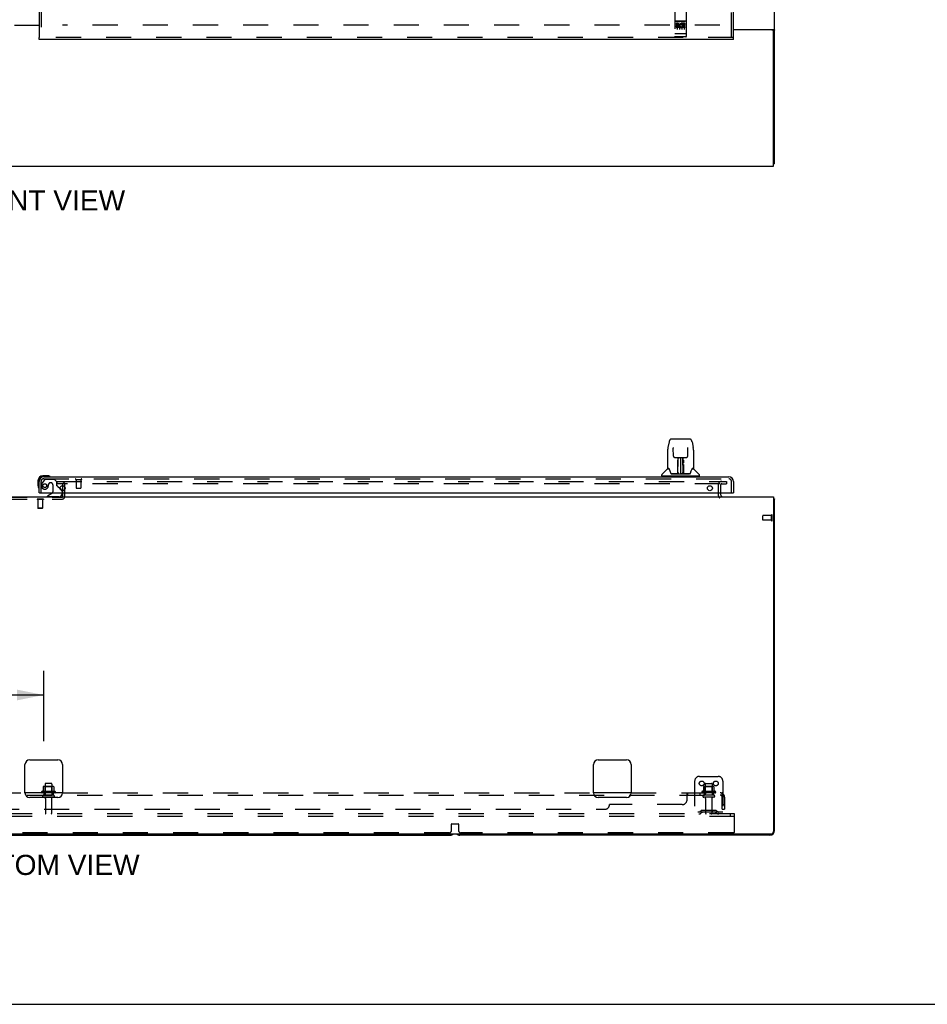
# Model space of a CAD drawing. Header units: inches. Extents: x 0 to 243, y 0 to 157.
# Tile 2 of 84: x 74 to 122, y 0 to 52. Entities that reach past the tile are written whole.
import ezdxf

# ---------------------------------------------------------------- set-up
doc = ezdxf.new("R2010")
doc.units = ezdxf.units.IN
doc.header["$LTSCALE"] = 13.348617
doc.header["$MEASUREMENT"] = 0
doc.linetypes.add('HIDDEN', pattern=[0.2, 0.1, -0.1])
doc.layers.get('0').update_dxf_attribs({"linetype": 'CONTINUOUS'})
for name, color, linetype in [('DEFAULT_2', 8, 'HIDDEN'), ('DIMENSIONS', 7, 'CONTINUOUS'), ('MAIN_OR_RIGHT_DOOR_ASSEMBLY', 7, 'CONTINUOUS'), ('SUBPANEL', 7, 'CONTINUOUS')]:
    doc.layers.add(name, color=color, linetype=linetype)
doc.styles.get("Standard").update_dxf_attribs({"font": 'arial.ttf'})
doc.dimstyles.new('DIMSTYLE_1', dxfattribs={"dimtxt": 1.070745, "dimasz": 1.42766, "dimexe": 0.09, "dimexo": 0.07, "dimgap": 0.0375, "dimtad": 0, "dimtih": 1, "dimtoh": 1, "dimzin": 4, "dimdsep": 46, "dimtxsty": 'Standard', "dimblk": '_FILLED', "dimblk1": '_FILLED', "dimblk2": '_FILLED', "dimcen": 0.09, "dimadec": 3, "dimazin": 1, "dimtfac": 1, "dimtdec": 3, "dimtofl": 0, "dimtmove": 0, "dimatfit": 3, "dimldrblk": '_FILLED', "dimfxl": 0, "dimtolj": 1, "dimtzin": 4, "dimarcsym": 0})

# ---------------------------------------------------------------- blocks, each defined once
blk = doc.blocks.new('_FILLED')
at = {"color": 0, "linetype": 'ByBlock'}
blk.add_solid([(0, 0), (-1, 0.2), (-1, -0.2)], dxfattribs=at)
blk = doc.blocks.new('*D13')
at = {"layer": 'DIMENSIONS', "color": 2, "linetype": 'Continuous'}
for p, q in [((44.824, 13.998), (44.824, 17.738)), ((75.074, 13.998), (75.074, 17.738)), ((44.824, 16.453), (56.132, 16.453)), ((75.074, 16.453), (63.766, 16.453))]:
    blk.add_line(p, q, dxfattribs=at)
at = {"layer": 'DIMENSIONS', "color": 2, "linetype": 'Continuous', "xscale": 1.4276595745, "yscale": 1.4276595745, "zscale": 1.4276595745, "rotation": 180}
blk.add_blockref('_FILLED', (44.824, 16.453), dxfattribs=at)
at = {"layer": 'DIMENSIONS', "color": 2, "linetype": 'Continuous', "xscale": 1.4276595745, "yscale": 1.4276595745, "zscale": 1.4276595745}
blk.add_blockref('_FILLED', (75.074, 16.453), dxfattribs=at)
at = {"layer": 'DIMENSIONS', "color": 2, "linetype": 'Continuous', "insert": (59.949, 16.989), "char_height": 1.0707, "width": 6.56378, "attachment_point": 2, "line_spacing_factor": 0.9}
blk.add_mtext('30.25 typ.', dxfattribs=at)

msp = doc.modelspace()

# ---------------------------------------------------------------- linework, layer by layer
at = {"color": 7, "linetype": 'Continuous'}
for p, q in [((113.949, 44.704), (113.949, 116.454)), ((74.824, 52.074), (73.511, 52.074)), ((111.761, 51.86), (113.888, 51.86)), ((113.824, 51.829), (111.761, 51.829)), ((113.851, 51.823), (113.949, 51.823)), ((113.886, 44.579), (113.886, 51.767)), ((36.261, 44.579), (113.886, 44.579)), ((113.949, 44.704), (113.886, 44.704)), ((36.261, 26.999), (113.886, 26.999)), ((111.074, 27.203), (111.074, 27.124)), ((113.886, 26.999), (113.886, 9.187)), ((113.888, 26.912), (113.886, 26.911)), ((113.949, 26.874), (113.886, 26.874)), ((113.949, 9.249), (113.949, 26.874)), ((74.074, 11.249), (74.074, 12.749)), ((74.324, 12.999), (75.824, 12.999)), ((76.074, 12.749), (76.074, 11.249)), ((104.324, 11.249), (104.324, 12.749)), ((104.574, 12.999), (106.074, 12.999)), ((106.324, 12.749), (106.324, 11.249)), ((75.046, 11.575), (75.046, 11.347)), ((75.579, 11.585), (75.068, 11.585)), ((75.141, 11.719), (75.141, 11.585)), ((75.477, 11.749), (75.171, 11.749)), ((75.507, 11.719), (75.507, 11.585)), ((75.601, 11.575), (75.601, 11.347)), ((75.68, 11.319), (74.968, 11.319)), ((75.824, 10.999), (74.324, 10.999)), ((106.074, 10.999), (104.574, 10.999)), ((36.324, 9.062), (113.761, 9.062)), ((53.449, 8.999), (96.699, 8.999)), ((113.699, 8.999), (97.199, 8.999)), ((0, 0), (242.702, 0))]:
    msp.add_line(p, q, dxfattribs=at)
at = {"color": 3, "linetype": 'Continuous'}
msp.add_line((73.511, 52.094), (74.824, 52.094), dxfattribs=at)
msp.add_lwpolyline([(113.794, 51.86), (113.793, 51.859), (113.793, 51.857), (113.793, 51.855), (113.793, 51.853), (113.794, 51.852), (113.795, 51.85), (113.796, 51.849), (113.797, 51.847), (113.798, 51.846), (113.8, 51.844), (113.801, 51.843), (113.803, 51.842), (113.805, 51.84), (113.807, 51.839), (113.809, 51.838), (113.811, 51.837), (113.813, 51.835), (113.815, 51.834), (113.817, 51.833), (113.819, 51.831), (113.82, 51.83), (113.821, 51.829)], dxfattribs=at)
at = {"color": 7, "linetype": 'Continuous'}
for points in [[(113.888, 51.86), (113.89, 51.859), (113.893, 51.857), (113.896, 51.856), (113.899, 51.854), (113.902, 51.852), (113.906, 51.851), (113.91, 51.849), (113.917, 51.846)], [(113.917, 51.846), (113.921, 51.845), (113.925, 51.844), (113.928, 51.842), (113.931, 51.841), (113.934, 51.839), (113.937, 51.838), (113.94, 51.836), (113.942, 51.834), (113.944, 51.833), (113.945, 51.831), (113.947, 51.83), (113.948, 51.828), (113.948, 51.826), (113.949, 51.825), (113.949, 51.823)], [(113.888, 26.912), (113.89, 26.91), (113.893, 26.908), (113.896, 26.906), (113.899, 26.904), (113.902, 26.902), (113.906, 26.901), (113.91, 26.899), (113.914, 26.898), (113.917, 26.896)], [(113.917, 26.896), (113.925, 26.894), (113.928, 26.892), (113.931, 26.891), (113.934, 26.89), (113.937, 26.888), (113.94, 26.887), (113.942, 26.885), (113.944, 26.884), (113.945, 26.882), (113.947, 26.881), (113.948, 26.879), (113.948, 26.878), (113.949, 26.876), (113.949, 26.874)]]:
    msp.add_lwpolyline(points, dxfattribs=at)
for centre, radius, start, end in [((113.824, 51.767), 0.0625, 0, 90), ((111.199, 27.124), 0.125, 180, 270), ((113.699, 26.749), 0.25, 40.7609, 41.3932), ((74.324, 12.749), 0.25, 90, 180), ((75.824, 12.749), 0.25, 0, 90), ((104.574, 12.749), 0.25, 90, 180), ((106.074, 12.749), 0.25, 0, 90), ((75.056, 11.575), 0.01, 95.1938, 180), ((75.068, 11.444), 0.141, 90, 95.2081), ((75.171, 11.719), 0.03, 90, 180), ((75.477, 11.719), 0.03, 0, 90), ((75.579, 11.444), 0.141, 84.7919, 90), ((75.591, 11.575), 0.01, 0, 84.8062), ((74.324, 11.249), 0.25, 180, 270), ((74.99, 11.287), 0.0384, 124.4497, 270), ((75.324, 10.719), 0.698, 113.9679, 120.6631), ((75.036, 11.366), 0.01, 293.9679, 360), ((75.611, 11.366), 0.01, 180, 246.0321), ((75.324, 10.719), 0.698, 59.3369, 66.0321), ((75.658, 11.287), 0.0384, 270, 55.5503), ((75.824, 11.249), 0.25, 270, 360), ((104.574, 11.249), 0.25, 180, 270), ((106.074, 11.249), 0.25, 270, 360), ((96.699, 9.249), 0.25, 270, 311.404), ((97.199, 9.249), 0.25, 228.5954, 270), ((113.699, 9.249), 0.25, 270, 360), ((113.761, 9.187), 0.125, 270, 360)]:
    msp.add_arc(centre, radius, start, end, dxfattribs=at)
at = {"layer": 'DEFAULT_2', "color": 8, "linetype": 'HIDDEN'}
for p, q in [((76.199, 113.064), (76.199, 52.094)), ((110.949, 113.079), (110.949, 52.079)), ((111.043, 52.079), (76.074, 52.079)), ((75.761, 27.812), (75.761, 27.687)), ((75.761, 27.812), (111.043, 27.812)), ((111.07, 27.812), (111.386, 27.812)), ((111.386, 27.812), (111.386, 27.687)), ((111.043, 27.687), (75.761, 27.687)), ((76.095, 27.029), (76.095, 27.638)), ((76.199, 27.029), (76.199, 27.638)), ((110.949, 27.624), (110.949, 27.124)), ((111.07, 27.687), (111.386, 27.687)), ((111.074, 27.624), (111.074, 27.203)), ((72.853, 26.979), (76.045, 26.979)), ((72.853, 26.875), (76.045, 26.875)), ((74.714, 26.879), (74.714, 26.861)), ((75.051, 26.879), (74.714, 26.879)), ((75.051, 26.861), (74.714, 26.861)), ((74.759, 26.861), (74.759, 26.389)), ((75.007, 26.861), (75.007, 26.389)), ((75.051, 26.879), (75.051, 26.861)), ((74.769, 26.379), (74.759, 26.389)), ((75.007, 26.389), (74.759, 26.389)), ((74.997, 26.379), (74.769, 26.379)), ((74.997, 26.379), (75.007, 26.389)), ((113.324, 25.76), (113.324, 25.988)), ((113.781, 25.998), (113.334, 25.998)), ((113.781, 25.75), (113.334, 25.75)), ((113.781, 25.732), (113.781, 26.016)), ((113.824, 25.732), (113.824, 26.016)), ((109.949, 12.124), (110.949, 12.124)), ((75.14, 11.565), (75.12, 11.585)), ((75.507, 11.565), (75.14, 11.565)), ((75.14, 11.269), (75.14, 11.565)), ((75.141, 11.585), (75.141, 11.124)), ((75.507, 11.585), (75.507, 11.124)), ((75.507, 11.565), (75.527, 11.585)), ((75.507, 11.269), (75.507, 11.565)), ((109.699, 11.874), (109.699, 10.124)), ((110.171, 11.575), (110.171, 11.347)), ((110.704, 11.585), (110.193, 11.585)), ((110.265, 11.565), (110.245, 11.585)), ((110.632, 11.565), (110.265, 11.565)), ((110.265, 11.269), (110.265, 11.565)), ((110.266, 11.719), (110.266, 11.124)), ((110.296, 11.749), (110.602, 11.749)), ((110.632, 11.719), (110.632, 11.124)), ((110.632, 11.565), (110.652, 11.585)), ((110.632, 11.269), (110.632, 11.565)), ((110.726, 11.575), (110.726, 11.347)), ((111.199, 11.874), (111.199, 10.124)), ((75.658, 11.249), (74.99, 11.249)), ((75.588, 11.124), (75.059, 11.124)), ((75.588, 11.018), (75.059, 11.018)), ((75.14, 11.269), (75.12, 11.249)), ((75.507, 11.269), (75.14, 11.269)), ((75.507, 11.269), (75.527, 11.249)), ((110.805, 11.319), (110.093, 11.319)), ((110.783, 11.249), (110.115, 11.249)), ((110.713, 11.124), (110.184, 11.124)), ((110.713, 11.018), (110.184, 11.018)), ((110.265, 11.269), (110.245, 11.249)), ((110.632, 11.269), (110.265, 11.269)), ((110.632, 11.269), (110.652, 11.249)), ((75.158, 10.956), (75.158, 10.154)), ((75.49, 10.956), (75.49, 10.154)), ((110.283, 10.956), (110.283, 10.154)), ((110.615, 10.956), (110.615, 10.154)), ((111.824, 10.124), (38.824, 10.124)), ((111.824, 9.999), (38.824, 9.999)), ((111.199, 10.228), (109.699, 10.228)), ((110.042, 10.297), (109.974, 10.248)), ((110.102, 10.212), (110.035, 10.163)), ((110.789, 10.318), (110.108, 10.318)), ((110.789, 10.214), (110.108, 10.214)), ((110.274, 10.318), (110.274, 10.214)), ((110.624, 10.318), (110.624, 10.214)), ((110.795, 10.212), (110.863, 10.163)), ((110.856, 10.297), (110.924, 10.248)), ((111.614, 9.999), (111.614, 10.124)), ((111.824, 9.999), (111.824, 10.124)), ((111.824, 9.187), (111.824, 9.999)), ((96.761, 9.249), (96.761, 9.58)), ((96.781, 9.6), (97.116, 9.6)), ((97.136, 9.58), (97.136, 9.249)), ((96.636, 9.124), (53.511, 9.124)), ((111.761, 9.124), (97.261, 9.124))]:
    msp.add_line(p, q, dxfattribs=at)
for centre in [(110.074, 11.749), (110.824, 11.749)]:
    msp.add_circle(centre, 0.128, dxfattribs=at)
for centre, radius, start, end in [((76.045, 27.638), 0.154, 0, 90), ((111.136, 27.624), 0.188, 90, 180), ((76.045, 27.638), 0.05, 0, 90), ((111.136, 27.624), 0.0625, 90, 180), ((76.045, 27.029), 0.154, 270, 360), ((76.045, 27.029), 0.05, 270, 360), ((111.199, 27.124), 0.25, 180, 229.2391), ((113.334, 25.988), 0.01, 90, 180), ((113.334, 25.76), 0.01, 180, 270), ((113.802, 26.016), 0.0215, 360, 180), ((113.802, 25.732), 0.0215, 180, 0), ((109.949, 11.874), 0.25, 90, 180), ((110.949, 11.874), 0.25, 0, 90), ((110.181, 11.575), 0.01, 95.1938, 180), ((110.193, 11.444), 0.141, 90, 95.2081), ((110.296, 11.719), 0.03, 90, 180), ((110.602, 11.719), 0.03, 0, 90), ((110.704, 11.444), 0.141, 84.7919, 90), ((110.716, 11.575), 0.01, 0, 84.8062), ((75.059, 11.071), 0.053, 90, 270), ((75.095, 10.956), 0.0625, 0, 90), ((75.552, 10.956), 0.0625, 90, 180), ((75.588, 11.071), 0.053, 270, 90), ((110.115, 11.287), 0.0384, 124.4497, 270), ((110.449, 10.719), 0.698, 113.9679, 120.6631), ((110.184, 11.071), 0.053, 90, 270), ((110.161, 11.366), 0.01, 293.9679, 360), ((110.22, 10.956), 0.0625, 0, 90), ((110.677, 10.956), 0.0625, 90, 180), ((110.713, 11.071), 0.053, 270, 90), ((110.736, 11.366), 0.01, 180, 246.0321), ((110.449, 10.719), 0.698, 59.3369, 66.0321), ((110.783, 11.287), 0.0384, 270, 55.5503), ((75.188, 10.154), 0.03, 180, 270), ((75.46, 10.154), 0.03, 270, 360), ((109.913, 10.332), 0.104, 270, 305.7539), ((109.913, 10.332), 0.208, 270, 305.7539), ((110.108, 10.204), 0.114, 90, 125.7539), ((110.108, 10.204), 0.01, 90, 125.7539), ((110.313, 10.154), 0.03, 180, 270), ((110.585, 10.154), 0.03, 270, 360), ((110.789, 10.204), 0.114, 54.2461, 90), ((110.789, 10.204), 0.01, 54.2461, 90), ((110.985, 10.332), 0.208, 234.2461, 270), ((110.985, 10.332), 0.104, 234.2461, 270), ((96.781, 9.58), 0.02, 90, 180), ((97.116, 9.58), 0.02, 0, 90), ((96.636, 9.249), 0.125, 270, 360), ((97.261, 9.249), 0.125, 180, 270), ((111.761, 9.187), 0.0625, 270, 360)]:
    msp.add_arc(centre, radius, start, end, dxfattribs=at)
at = {"layer": 'MAIN_OR_RIGHT_DOOR_ASSEMBLY', "color": 8, "linetype": 'HIDDEN'}
for p, q in [((111.657, 51.433), (111.657, 113.725)), ((74.928, 55.984), (74.928, 51.433)), ((108.636, 53.217), (108.636, 51.492)), ((109.261, 51.492), (109.261, 53.217)), ((109.231, 52.29), (108.666, 52.29)), ((108.804, 52.168), (108.712, 52.168)), ((108.712, 52.168), (108.712, 52.125)), ((108.804, 52.125), (108.712, 52.125)), ((108.738, 52.274), (108.91, 52.274)), ((108.761, 52.159), (108.761, 51.853)), ((108.808, 52.082), (108.762, 52.082)), ((108.804, 52.041), (108.776, 52.041)), ((108.868, 51.997), (108.776, 51.997)), ((108.868, 51.954), (108.776, 51.954)), ((108.868, 51.997), (108.868, 51.954)), ((108.886, 52.159), (108.886, 51.853)), ((108.988, 52.274), (109.16, 52.274)), ((109, 52.002), (109.017, 51.963)), ((109.011, 52.159), (109.011, 51.853)), ((109.025, 52.132), (109.012, 52.113)), ((109.021, 52.157), (109.025, 52.155)), ((109.181, 52.168), (109.025, 52.168)), ((109.025, 52.168), (109.025, 52.155)), ((109.025, 52.132), (109.025, 51.954)), ((109.181, 51.954), (109.025, 51.954)), ((109.181, 52.125), (109.067, 52.125)), ((109.067, 52.125), (109.067, 52.082)), ((109.159, 52.082), (109.067, 52.082)), ((109.159, 52.039), (109.067, 52.039)), ((109.067, 52.039), (109.067, 51.997)), ((109.181, 51.997), (109.067, 51.997)), ((109.136, 52.159), (109.136, 51.853)), ((109.159, 52.082), (109.159, 52.039)), ((109.181, 52.168), (109.181, 52.125)), ((109.181, 51.997), (109.181, 51.954)), ((111.761, 51.433), (74.824, 51.433)), ((108.654, 51.62), (108.653, 51.62)), ((108.655, 51.62), (108.654, 51.62)), ((108.654, 51.62), (108.654, 51.62)), ((108.656, 51.62), (108.655, 51.62)), ((108.657, 51.62), (108.656, 51.62)), ((108.658, 51.62), (108.657, 51.62)), ((108.659, 51.62), (108.658, 51.62)), ((108.658, 51.62), (108.658, 51.62)), ((108.661, 51.62), (108.66, 51.62)), ((108.662, 51.62), (108.661, 51.62)), ((108.663, 51.62), (108.662, 51.62)), ((108.664, 51.62), (108.663, 51.62)), ((108.665, 51.62), (108.664, 51.62)), ((108.666, 51.62), (108.665, 51.62)), ((108.665, 51.62), (108.665, 51.62)), ((109.232, 51.62), (108.666, 51.62)), ((109.231, 51.462), (108.666, 51.462)), ((109.232, 51.62), (109.233, 51.62)), ((109.233, 51.62), (109.234, 51.62)), ((109.233, 51.62), (109.233, 51.62)), ((109.234, 51.62), (109.235, 51.62)), ((109.235, 51.62), (109.236, 51.62)), ((109.236, 51.62), (109.237, 51.62)), ((109.237, 51.62), (109.238, 51.62)), ((109.238, 51.62), (109.239, 51.62)), ((109.238, 51.62), (109.238, 51.62)), ((109.239, 51.62), (109.24, 51.62)), ((109.24, 51.62), (109.241, 51.62)), ((109.241, 51.62), (109.242, 51.62)), ((109.242, 51.62), (109.243, 51.62)), ((109.242, 51.62), (109.242, 51.62)), ((109.243, 51.62), (109.244, 51.62)), ((109.244, 51.62), (109.245, 51.62)), ((109.245, 51.62), (109.245, 51.62)), ((74.928, 27.203), (74.928, 27.811)), ((75.104, 27.899), (75.002, 27.754)), ((75.07, 27.953), (111.515, 27.953)), ((75.168, 27.932), (75.62, 27.932)), ((75.746, 27.806), (75.62, 27.932)), ((75.746, 27.806), (75.746, 27.627)), ((76.786, 27.91), (77.07, 27.91)), ((76.804, 27.91), (76.804, 27.463)), ((77.052, 27.91), (77.052, 27.463)), ((111.657, 27.203), (111.657, 27.811)), ((75.325, 27.642), (75.325, 27.654)), ((75.456, 27.74), (75.423, 27.74)), ((75.554, 27.642), (75.554, 27.263)), ((75.804, 27.569), (75.943, 27.43)), ((76.053, 27.279), (76.053, 27.203)), ((76.814, 27.453), (77.042, 27.453)), ((75.896, 26.999), (75.266, 26.999))]:
    msp.add_line(p, q, dxfattribs=at)
at = {"layer": 'MAIN_OR_RIGHT_DOOR_ASSEMBLY', "color": 3, "linetype": 'Continuous'}
for p, q in [((111.761, 51.433), (111.761, 113.725)), ((74.824, 55.829), (74.824, 51.433)), ((111.761, 51.329), (74.824, 51.329)), ((74.824, 27.203), (74.824, 27.811)), ((75.07, 28.057), (111.515, 28.057)), ((111.761, 27.811), (111.761, 27.203)), ((74.844, 27.203), (111.741, 27.203))]:
    msp.add_line(p, q, dxfattribs=at)
at = {"layer": 'MAIN_OR_RIGHT_DOOR_ASSEMBLY', "color": 7, "linetype": 'Continuous'}
for p, q in [((74.824, 51.329), (74.824, 51.433)), ((111.761, 51.329), (111.761, 51.433)), ((108.34, 29.918), (108.275, 29.613)), ((108.464, 30.073), (109.434, 30.073)), ((109.558, 29.918), (109.623, 29.613)), ((108.26, 29.469), (108.26, 28.506)), ((108.26, 29.469), (108.26, 29.469)), ((108.561, 29.608), (108.561, 29.605)), ((108.561, 29.605), (108.561, 29.6)), ((108.561, 29.6), (108.561, 29.594)), ((108.561, 29.594), (108.562, 29.584)), ((108.569, 29.166), (108.562, 29.584)), ((109.329, 29.166), (109.336, 29.589)), ((109.336, 29.598), (109.337, 29.603)), ((109.336, 29.589), (109.336, 29.598)), ((109.638, 29.469), (109.638, 28.506)), ((108.649, 29.089), (108.709, 29.089)), ((108.75, 29.089), (109.148, 29.089)), ((108.798, 28.81), (108.799, 28.849)), ((108.799, 28.92), (108.799, 28.949)), ((108.799, 28.886), (108.799, 28.92)), ((108.799, 28.849), (108.799, 28.886)), ((108.805, 28.735), (108.806, 28.81)), ((108.809, 29.089), (108.806, 28.735)), ((108.807, 28.889), (108.806, 28.85)), ((108.806, 28.85), (108.806, 28.81)), ((108.807, 28.955), (108.807, 28.924)), ((108.807, 28.924), (108.807, 28.889)), ((108.822, 28.852), (108.807, 28.852)), ((108.807, 28.846), (108.822, 28.846)), ((108.811, 28.23), (108.826, 29.089)), ((108.835, 29.085), (108.834, 29.036)), ((108.835, 29.089), (108.835, 29.085)), ((108.949, 29.089), (108.949, 28.219)), ((109.064, 29.036), (109.063, 29.089)), ((109.086, 28.23), (109.071, 29.089)), ((109.091, 28.852), (109.076, 28.852)), ((109.076, 28.846), (109.091, 28.846)), ((109.092, 28.735), (109.088, 29.089)), ((109.091, 28.87), (109.091, 28.907)), ((109.091, 28.83), (109.091, 28.87)), ((109.092, 28.735), (109.091, 28.83)), ((109.099, 28.949), (109.099, 28.92)), ((109.099, 28.92), (109.099, 28.886)), ((109.099, 28.886), (109.099, 28.849)), ((109.099, 28.849), (109.099, 28.81)), ((109.188, 29.089), (109.249, 29.089)), ((108.251, 28.482), (107.956, 28.187)), ((108.328, 28.498), (108.268, 28.498)), ((108.272, 28.49), (108.334, 28.49)), ((108.331, 28.495), (108.332, 28.494)), ((108.795, 28.242), (108.797, 28.564)), ((108.805, 28.537), (108.797, 28.537)), ((108.802, 28.242), (108.805, 28.537)), ((108.805, 28.283), (108.807, 28.375)), ((108.806, 28.735), (108.806, 28.715)), ((108.806, 28.715), (108.806, 28.707)), ((108.806, 28.707), (108.808, 28.707)), ((108.808, 28.707), (108.807, 28.63)), ((108.807, 28.63), (108.807, 28.63)), ((108.807, 28.623), (108.807, 28.63)), ((108.809, 28.623), (108.807, 28.623)), ((108.807, 28.611), (108.807, 28.623)), ((108.807, 28.62), (108.815, 28.62)), ((108.807, 28.375), (108.807, 28.61)), ((108.821, 28.297), (108.812, 28.297)), ((108.821, 28.297), (108.82, 28.221)), ((109.085, 28.297), (109.077, 28.297)), ((109.078, 28.221), (109.077, 28.297)), ((109.083, 28.62), (109.091, 28.62)), ((109.091, 28.623), (109.088, 28.623)), ((109.09, 28.707), (109.091, 28.63)), ((109.091, 28.63), (109.091, 28.628)), ((109.091, 28.628), (109.091, 28.616)), ((109.091, 28.616), (109.091, 28.613)), ((109.091, 28.613), (109.091, 28.612)), ((109.091, 28.375), (109.091, 28.61)), ((109.091, 28.375), (109.092, 28.283)), ((109.092, 28.715), (109.092, 28.735)), ((109.092, 28.716), (109.092, 28.725)), ((109.092, 28.688), (109.092, 28.716)), ((109.092, 28.707), (109.092, 28.715)), ((109.562, 28.487), (109.566, 28.494)), ((109.564, 28.49), (109.626, 28.49)), ((109.566, 28.494), (109.566, 28.494)), ((109.63, 28.498), (109.569, 28.498)), ((109.569, 28.498), (109.57, 28.498)), ((109.646, 28.482), (109.941, 28.187)), ((74.764, 27.854), (74.764, 27.598)), ((75.283, 28.117), (75.027, 28.117)), ((75.07, 28.057), (75.027, 28.057)), ((75.321, 28.114), (75.283, 28.117)), ((75.419, 28.07), (75.412, 28.072)), ((107.945, 28.104), (107.945, 28.159)), ((109.945, 28.097), (107.953, 28.097)), ((108.004, 28.097), (108.004, 28.057)), ((108.796, 28.222), (108.463, 28.222)), ((108.484, 28.215), (109.413, 28.215)), ((108.797, 28.223), (108.796, 28.222)), ((108.799, 28.219), (108.797, 28.219)), ((108.801, 28.224), (108.801, 28.222)), ((108.804, 28.237), (108.805, 28.244)), ((108.804, 28.235), (108.804, 28.237)), ((108.804, 28.234), (108.804, 28.235)), ((108.804, 28.233), (108.804, 28.234)), ((108.804, 28.232), (108.804, 28.233)), ((108.805, 28.255), (108.805, 28.283)), ((108.805, 28.255), (108.805, 28.23)), ((108.805, 28.244), (108.805, 28.255)), ((108.811, 28.219), (108.814, 28.216)), ((108.815, 28.222), (108.813, 28.222)), ((108.82, 28.221), (108.949, 28.219)), ((109.078, 28.221), (108.949, 28.219)), ((109.084, 28.222), (109.083, 28.222)), ((109.092, 28.283), (109.093, 28.256)), ((109.093, 28.256), (109.093, 28.243)), ((109.093, 28.23), (109.093, 28.255)), ((109.093, 28.243), (109.093, 28.241)), ((109.093, 28.241), (109.093, 28.238)), ((109.093, 28.238), (109.093, 28.236)), ((109.093, 28.236), (109.093, 28.234)), ((109.093, 28.234), (109.093, 28.233)), ((109.093, 28.233), (109.093, 28.232)), ((109.093, 28.232), (109.094, 28.232)), ((109.093, 28.23), (109.093, 28.228)), ((109.096, 28.224), (109.097, 28.224)), ((109.097, 28.222), (109.097, 28.224)), ((109.099, 28.217), (109.099, 28.219)), ((109.435, 28.222), (109.102, 28.222)), ((109.894, 28.097), (109.894, 28.057)), ((109.953, 28.104), (109.953, 28.159)), ((74.764, 27.598), (74.767, 27.56)), ((74.809, 27.469), (74.81, 27.462)), ((75.943, 27.43), (76.024, 27.349)), ((74.844, 27.203), (74.824, 27.203)), ((75.504, 27.176), (75.266, 27.038)), ((75.266, 26.999), (75.266, 27.038)), ((76.053, 27.203), (76.053, 27.156)), ((111.741, 27.203), (111.761, 27.203))]:
    msp.add_line(p, q, dxfattribs=at)
at = {"layer": 'MAIN_OR_RIGHT_DOOR_ASSEMBLY', "color": 8, "linetype": 'HIDDEN'}
for points in [[(108.731, 52.272), (108.731, 52.272), (108.731, 52.272), (108.732, 52.273), (108.732, 52.273), (108.732, 52.273), (108.732, 52.273), (108.732, 52.273), (108.732, 52.273), (108.732, 52.273), (108.732, 52.273), (108.732, 52.273), (108.732, 52.273), (108.733, 52.273), (108.733, 52.273), (108.733, 52.273), (108.733, 52.273), (108.733, 52.273), (108.733, 52.273), (108.733, 52.273), (108.733, 52.273), (108.734, 52.273), (108.734, 52.273), (108.734, 52.273), (108.734, 52.273), (108.734, 52.273), (108.734, 52.273), (108.734, 52.273), (108.735, 52.273), (108.735, 52.273), (108.735, 52.273), (108.735, 52.273), (108.735, 52.273), (108.735, 52.273), (108.736, 52.274), (108.736, 52.274), (108.736, 52.274), (108.736, 52.274), (108.736, 52.274), (108.736, 52.274), (108.737, 52.274), (108.737, 52.274), (108.737, 52.274), (108.737, 52.274), (108.737, 52.274), (108.738, 52.274)], [(108.91, 52.274), (108.91, 52.274), (108.91, 52.274), (108.91, 52.274), (108.911, 52.274), (108.911, 52.274), (108.911, 52.274), (108.911, 52.274), (108.911, 52.274), (108.912, 52.274), (108.912, 52.274), (108.912, 52.274), (108.912, 52.274), (108.912, 52.273), (108.912, 52.273), (108.913, 52.273), (108.913, 52.273), (108.913, 52.273), (108.913, 52.273), (108.913, 52.273), (108.913, 52.273), (108.913, 52.273), (108.914, 52.273), (108.914, 52.273), (108.914, 52.273), (108.914, 52.273), (108.914, 52.273), (108.914, 52.273), (108.914, 52.273), (108.915, 52.273), (108.915, 52.273), (108.915, 52.273), (108.915, 52.273), (108.915, 52.273), (108.915, 52.273), (108.915, 52.273), (108.915, 52.273), (108.915, 52.273), (108.916, 52.273), (108.916, 52.273), (108.916, 52.273), (108.916, 52.273), (108.916, 52.273), (108.916, 52.273), (108.916, 52.272), (108.916, 52.272), (108.916, 52.272)], [(108.981, 52.272), (108.981, 52.272), (108.981, 52.272), (108.982, 52.273), (108.982, 52.273), (108.982, 52.273), (108.982, 52.273), (108.982, 52.273), (108.982, 52.273), (108.982, 52.273), (108.982, 52.273), (108.982, 52.273), (108.982, 52.273), (108.983, 52.273), (108.983, 52.273), (108.983, 52.273), (108.983, 52.273), (108.983, 52.273), (108.983, 52.273), (108.983, 52.273), (108.983, 52.273), (108.984, 52.273), (108.984, 52.273), (108.984, 52.273), (108.984, 52.273), (108.984, 52.273), (108.984, 52.273), (108.984, 52.273), (108.985, 52.273), (108.985, 52.273), (108.985, 52.273), (108.985, 52.273), (108.985, 52.273), (108.985, 52.273), (108.986, 52.274), (108.986, 52.274), (108.986, 52.274), (108.986, 52.274), (108.986, 52.274), (108.986, 52.274), (108.987, 52.274), (108.987, 52.274), (108.987, 52.274), (108.987, 52.274), (108.987, 52.274), (108.988, 52.274)], [(109.16, 52.274), (109.16, 52.274), (109.16, 52.274), (109.16, 52.274), (109.161, 52.274), (109.161, 52.274), (109.161, 52.274), (109.161, 52.274), (109.161, 52.274), (109.162, 52.274), (109.162, 52.274), (109.162, 52.274), (109.162, 52.274), (109.162, 52.273), (109.162, 52.273), (109.163, 52.273), (109.163, 52.273), (109.163, 52.273), (109.163, 52.273), (109.163, 52.273), (109.163, 52.273), (109.163, 52.273), (109.164, 52.273), (109.164, 52.273), (109.164, 52.273), (109.164, 52.273), (109.164, 52.273), (109.164, 52.273), (109.164, 52.273), (109.165, 52.273), (109.165, 52.273), (109.165, 52.273), (109.165, 52.273), (109.165, 52.273), (109.165, 52.273), (109.165, 52.273), (109.165, 52.273), (109.165, 52.273), (109.166, 52.273), (109.166, 52.273), (109.166, 52.273), (109.166, 52.273), (109.166, 52.273), (109.166, 52.273), (109.166, 52.272), (109.166, 52.272), (109.166, 52.272)], [(108.653, 51.62), (108.652, 51.62), (108.652, 51.621), (108.651, 51.621), (108.651, 51.621), (108.651, 51.621), (108.65, 51.621), (108.65, 51.621), (108.65, 51.621), (108.649, 51.621), (108.649, 51.621), (108.649, 51.621), (108.648, 51.621), (108.648, 51.621), (108.648, 51.621), (108.647, 51.621), (108.647, 51.621), (108.647, 51.621), (108.646, 51.622), (108.646, 51.622), (108.646, 51.622), (108.645, 51.622), (108.645, 51.622), (108.645, 51.622), (108.645, 51.622), (108.644, 51.622), (108.644, 51.622), (108.644, 51.622), (108.643, 51.622), (108.643, 51.622), (108.643, 51.622), (108.643, 51.622), (108.642, 51.623), (108.642, 51.623), (108.642, 51.623), (108.642, 51.623), (108.641, 51.623), (108.641, 51.623), (108.641, 51.623), (108.641, 51.623), (108.64, 51.623), (108.64, 51.623), (108.64, 51.623), (108.64, 51.624), (108.64, 51.624), (108.639, 51.624), (108.639, 51.624), (108.639, 51.624), (108.639, 51.624), (108.639, 51.624), (108.639, 51.624), (108.638, 51.624), (108.638, 51.624), (108.638, 51.624), (108.638, 51.625), (108.638, 51.625), (108.638, 51.625), (108.638, 51.625), (108.637, 51.625), (108.637, 51.625), (108.637, 51.625), (108.637, 51.625), (108.637, 51.625), (108.637, 51.625), (108.637, 51.626), (108.637, 51.626), (108.637, 51.626), (108.637, 51.626), (108.637, 51.626), (108.637, 51.626), (108.637, 51.626), (108.636, 51.626), (108.636, 51.626), (108.636, 51.627), (108.636, 51.627), (108.636, 51.627), (108.636, 51.627), (108.636, 51.627), (108.636, 51.627)], [(108.66, 51.62), (108.66, 51.62), (108.659, 51.62)], [(109.245, 51.62), (109.246, 51.621), (109.246, 51.621), (109.247, 51.621), (109.247, 51.621), (109.247, 51.621), (109.248, 51.621), (109.248, 51.621), (109.248, 51.621), (109.249, 51.621), (109.249, 51.621), (109.249, 51.621), (109.25, 51.621), (109.25, 51.621), (109.25, 51.621), (109.251, 51.621), (109.251, 51.621), (109.251, 51.622), (109.252, 51.622), (109.252, 51.622), (109.252, 51.622), (109.253, 51.622), (109.253, 51.622), (109.253, 51.622), (109.253, 51.622), (109.254, 51.622), (109.254, 51.622), (109.254, 51.622), (109.255, 51.622), (109.255, 51.622), (109.255, 51.622), (109.255, 51.623), (109.256, 51.623), (109.256, 51.623), (109.256, 51.623), (109.256, 51.623), (109.256, 51.623), (109.257, 51.623), (109.257, 51.623), (109.257, 51.623), (109.257, 51.623), (109.258, 51.623), (109.258, 51.624), (109.258, 51.624), (109.258, 51.624), (109.258, 51.624), (109.259, 51.624), (109.259, 51.624), (109.259, 51.624), (109.259, 51.624), (109.259, 51.624), (109.259, 51.624), (109.259, 51.624), (109.26, 51.625), (109.26, 51.625), (109.26, 51.625), (109.26, 51.625), (109.26, 51.625), (109.26, 51.625), (109.26, 51.625), (109.26, 51.625), (109.261, 51.625), (109.261, 51.625), (109.261, 51.626), (109.261, 51.626), (109.261, 51.626), (109.261, 51.626), (109.261, 51.626), (109.261, 51.626), (109.261, 51.626), (109.261, 51.626), (109.261, 51.626), (109.261, 51.627), (109.261, 51.627), (109.261, 51.627), (109.261, 51.627), (109.261, 51.627), (109.261, 51.627)]]:
    msp.add_lwpolyline(points, dxfattribs=at)
at = {"layer": 'MAIN_OR_RIGHT_DOOR_ASSEMBLY', "color": 7, "linetype": 'Continuous'}
for points in [[(108.464, 30.073), (108.461, 30.073), (108.447, 30.071), (108.434, 30.068), (108.422, 30.063), (108.411, 30.056), (108.4, 30.048), (108.391, 30.039), (108.383, 30.029), (108.376, 30.019), (108.37, 30.008), (108.364, 29.995), (108.358, 29.982), (108.353, 29.967), (108.348, 29.95), (108.343, 29.931), (108.34, 29.918)], [(109.558, 29.918), (109.555, 29.931), (109.55, 29.95), (109.545, 29.967), (109.54, 29.982), (109.534, 29.996), (109.528, 30.008), (109.521, 30.019), (109.514, 30.03), (109.506, 30.04), (109.497, 30.049), (109.486, 30.056), (109.475, 30.063), (109.463, 30.068), (109.449, 30.071), (109.436, 30.073), (109.434, 30.073)], [(108.275, 29.613), (108.269, 29.582), (108.264, 29.543), (108.261, 29.503), (108.26, 29.469)], [(108.561, 29.612), (108.561, 29.612), (108.561, 29.612), (108.561, 29.612), (108.561, 29.611), (108.561, 29.61), (108.561, 29.608)], [(109.337, 29.603), (109.337, 29.607), (109.337, 29.609), (109.337, 29.61), (109.337, 29.611), (109.337, 29.612), (109.337, 29.612)], [(109.638, 29.469), (109.637, 29.503), (109.634, 29.543), (109.628, 29.583), (109.623, 29.613)], [(108.569, 29.166), (108.569, 29.16), (108.571, 29.149), (108.575, 29.138), (108.58, 29.128), (108.586, 29.119), (108.593, 29.11), (108.602, 29.103), (108.612, 29.097), (108.622, 29.093), (108.633, 29.09), (108.643, 29.089), (108.648, 29.089)], [(108.71, 29.089), (108.719, 29.089), (108.73, 29.089), (108.741, 29.089), (108.75, 29.089)], [(108.807, 28.955), (108.807, 28.954), (108.806, 28.952), (108.805, 28.951), (108.803, 28.95), (108.801, 28.95), (108.799, 28.949)], [(109.091, 28.907), (109.091, 28.94), (109.091, 28.955)], [(109.148, 29.089), (109.157, 29.089), (109.168, 29.089), (109.179, 29.089), (109.188, 29.089)], [(109.25, 29.089), (109.256, 29.089), (109.267, 29.09), (109.277, 29.094), (109.287, 29.098), (109.297, 29.104), (109.305, 29.112), (109.313, 29.12), (109.319, 29.129), (109.324, 29.14), (109.327, 29.15), (109.328, 29.161), (109.329, 29.166)], [(108.328, 28.498), (108.328, 28.498), (108.328, 28.498), (108.328, 28.498)], [(108.328, 28.498), (108.329, 28.498), (108.329, 28.497), (108.33, 28.496), (108.331, 28.495)], [(108.331, 28.495), (108.33, 28.496), (108.33, 28.497), (108.33, 28.497), (108.329, 28.498), (108.33, 28.498)], [(108.337, 28.49), (108.335, 28.491), (108.334, 28.493), (108.333, 28.494), (108.332, 28.495), (108.331, 28.495)], [(108.332, 28.494), (108.336, 28.487), (108.349, 28.459), (108.364, 28.423), (108.38, 28.381), (108.396, 28.333), (108.41, 28.286)], [(108.41, 28.286), (108.413, 28.277), (108.418, 28.265), (108.423, 28.254), (108.428, 28.246), (108.433, 28.238)], [(108.797, 28.564), (108.798, 28.589), (108.798, 28.615), (108.798, 28.639), (108.798, 28.662), (108.798, 28.683), (108.798, 28.702), (108.798, 28.719)], [(108.806, 28.715), (108.806, 28.714), (108.807, 28.711), (108.808, 28.707)], [(109.09, 28.707), (109.09, 28.711), (109.091, 28.714), (109.092, 28.715)], [(109.091, 28.612), (109.091, 28.612), (109.091, 28.611), (109.091, 28.611)], [(109.093, 28.591), (109.093, 28.617), (109.092, 28.642), (109.092, 28.666), (109.092, 28.688)], [(109.096, 28.242), (109.093, 28.565), (109.093, 28.591)], [(109.1, 28.719), (109.1, 28.702), (109.1, 28.683), (109.1, 28.662), (109.1, 28.639), (109.1, 28.615), (109.1, 28.589), (109.1, 28.564), (109.103, 28.242)], [(109.464, 28.238), (109.47, 28.245), (109.475, 28.254), (109.48, 28.264), (109.484, 28.277), (109.487, 28.286)], [(109.487, 28.286), (109.502, 28.332), (109.517, 28.379), (109.533, 28.422), (109.548, 28.458), (109.562, 28.487)], [(109.567, 28.495), (109.566, 28.495), (109.565, 28.494), (109.564, 28.493), (109.562, 28.491), (109.561, 28.49)], [(109.566, 28.494), (109.566, 28.495), (109.567, 28.495)], [(109.567, 28.495), (109.567, 28.496), (109.568, 28.497), (109.569, 28.498), (109.569, 28.498)], [(109.568, 28.498), (109.568, 28.498), (109.568, 28.498), (109.568, 28.497), (109.567, 28.496), (109.567, 28.495)], [(108.433, 28.238), (108.439, 28.232), (108.445, 28.227), (108.453, 28.224), (108.46, 28.223), (108.463, 28.222)], [(108.794, 28.222), (108.796, 28.223), (108.798, 28.223), (108.8, 28.225), (108.801, 28.226), (108.802, 28.228), (108.802, 28.23)], [(108.797, 28.219), (108.797, 28.219), (108.796, 28.219), (108.796, 28.219), (108.795, 28.219), (108.795, 28.218), (108.794, 28.217)], [(108.804, 28.23), (108.804, 28.228), (108.803, 28.227), (108.802, 28.225), (108.8, 28.224), (108.798, 28.223), (108.797, 28.223)], [(108.797, 28.223), (108.798, 28.223), (108.8, 28.223), (108.801, 28.224)], [(108.801, 28.224), (108.802, 28.225), (108.803, 28.226), (108.803, 28.227), (108.803, 28.228), (108.804, 28.228), (108.804, 28.229), (108.804, 28.229), (108.804, 28.229), (108.804, 28.23), (108.804, 28.23), (108.804, 28.23), (108.804, 28.23), (108.804, 28.231), (108.804, 28.231), (108.804, 28.231), (108.804, 28.232), (108.804, 28.232)], [(108.801, 28.224), (108.803, 28.225), (108.804, 28.226)], [(108.804, 28.226), (108.805, 28.228), (108.805, 28.23)], [(108.804, 28.226), (108.804, 28.226), (108.805, 28.224), (108.806, 28.223), (108.808, 28.222), (108.809, 28.221), (108.811, 28.219)], [(108.81, 28.223), (108.809, 28.223), (108.808, 28.224), (108.808, 28.224), (108.807, 28.225), (108.806, 28.226), (108.805, 28.227), (108.805, 28.228), (108.805, 28.228)], [(108.813, 28.222), (108.813, 28.222), (108.812, 28.223), (108.811, 28.223), (108.81, 28.223)], [(108.814, 28.216), (108.816, 28.215), (108.816, 28.215)], [(109.082, 28.215), (109.082, 28.215), (109.083, 28.216), (109.085, 28.217), (109.086, 28.218), (109.087, 28.219)], [(109.087, 28.223), (109.085, 28.223), (109.084, 28.222)], [(109.093, 28.228), (109.093, 28.227), (109.092, 28.226), (109.091, 28.225), (109.09, 28.224), (109.089, 28.224), (109.088, 28.223), (109.087, 28.223)], [(109.087, 28.219), (109.088, 28.22), (109.09, 28.221), (109.091, 28.222), (109.092, 28.223), (109.093, 28.224), (109.093, 28.225), (109.094, 28.226), (109.094, 28.226)], [(109.093, 28.228), (109.094, 28.226), (109.095, 28.225), (109.096, 28.224), (109.097, 28.223)], [(109.094, 28.232), (109.094, 28.231), (109.094, 28.231), (109.094, 28.231), (109.094, 28.231), (109.094, 28.23), (109.094, 28.23), (109.094, 28.23), (109.094, 28.229), (109.094, 28.229), (109.094, 28.229), (109.094, 28.228), (109.094, 28.227), (109.095, 28.226), (109.095, 28.225), (109.096, 28.224)], [(109.096, 28.23), (109.096, 28.228), (109.097, 28.226), (109.098, 28.225), (109.1, 28.224), (109.101, 28.223), (109.104, 28.222)], [(109.097, 28.224), (109.099, 28.223), (109.1, 28.223)], [(109.099, 28.217), (109.098, 28.217), (109.099, 28.216), (109.099, 28.216), (109.099, 28.216), (109.099, 28.216), (109.1, 28.216), (109.101, 28.216), (109.101, 28.216), (109.102, 28.216), (109.103, 28.217), (109.103, 28.217), (109.104, 28.217)], [(109.1, 28.223), (109.101, 28.223), (109.102, 28.222)], [(109.435, 28.222), (109.437, 28.223), (109.444, 28.224), (109.452, 28.227), (109.458, 28.232), (109.464, 28.238)]]:
    msp.add_lwpolyline(points, dxfattribs=at)
at = {"layer": 'MAIN_OR_RIGHT_DOOR_ASSEMBLY', "color": 8, "linetype": 'HIDDEN'}
msp.add_circle((75.128, 27.59), 0.101, dxfattribs=at)
at = {"layer": 'MAIN_OR_RIGHT_DOOR_ASSEMBLY', "color": 3, "linetype": 'Continuous'}
for centre in [(76.074, 27.453), (110.511, 27.453)]:
    msp.add_circle(centre, 0.133, dxfattribs=at)
at = {"layer": 'MAIN_OR_RIGHT_DOOR_ASSEMBLY', "color": 8, "linetype": 'HIDDEN'}
for centre, radius, start, end in [((108.666, 52.32), 0.03, 180, 270), ((108.776, 52.019), 0.0644, 102.2995, 270.0775), ((108.776, 52.019), 0.0219, 89.9011, 270), ((108.804, 52.104), 0.0635, 270, 90), ((108.804, 52.103), 0.0219, 280.307, 90), ((108.975, 52.061), 0.107, 64.2636, 293.4027), ((108.975, 52.061), 0.0639, 54.8895, 293.4026), ((109.231, 52.32), 0.03, 270, 360), ((108.666, 51.492), 0.03, 180, 270), ((109.231, 51.492), 0.03, 270, 360), ((75.07, 27.811), 0.142, 90, 180), ((75.168, 27.853), 0.079, 90, 144.9), ((76.786, 27.932), 0.0215, 90, 270), ((77.07, 27.932), 0.0215, 270, 90), ((111.515, 27.811), 0.142, 0, 90), ((75.128, 27.59), 0.187, 163.1561, 342.1518), ((75.318, 27.533), 0.386, 144.9, 163.1561), ((74.932, 27.654), 0.393, 342.0702, 358.3395), ((75.423, 27.642), 0.098, 90, 180), ((75.456, 27.642), 0.098, 0, 90), ((75.454, 27.263), 0.1, 323.4532, 360), ((75.785, 27.627), 0.039, 180, 248.3904), ((75.734, 27.498), 0.1, 45, 68.3904), ((75.953, 27.279), 0.1, 0, 27.0268), ((76.814, 27.463), 0.01, 180, 270), ((77.042, 27.463), 0.01, 270, 360)]:
    msp.add_arc(centre, radius, start, end, dxfattribs=at)
at = {"layer": 'MAIN_OR_RIGHT_DOOR_ASSEMBLY', "color": 7, "linetype": 'Continuous'}
for centre, radius, start, end in [((108.272, 28.461), 0.0295, 90, 135), ((108.268, 28.506), 0.00787, 180, 270), ((108.809, 28.614), 0.00886, 359, 89), ((109.089, 28.614), 0.00886, 91, 181), ((109.626, 28.461), 0.0295, 45, 90), ((109.63, 28.506), 0.00787, 270, 360), ((75.027, 27.854), 0.263, 90, 180), ((75.027, 27.854), 0.203, 90, 180), ((75.283, 27.867), 0.25, 59.1101, 90), ((75.404, 28.072), 0.015, 270, 353.6204), ((75.404, 28.069), 0.015, 6.3796, 59.1101), ((107.984, 28.159), 0.0394, 135, 180), ((107.953, 28.104), 0.00787, 180, 270), ((108.809, 28.222), 0.00787, 182, 258.8695), ((108.82, 28.23), 0.00886, 179.0026, 269), ((109.078, 28.23), 0.00886, 271, 1), ((109.089, 28.222), 0.00787, 281.1329, 358), ((109.913, 28.159), 0.0394, 0, 45), ((109.945, 28.104), 0.00787, 270, 360), ((75.014, 27.598), 0.25, 180, 210.8899), ((74.812, 27.477), 0.015, 210.8899, 263.6204), ((74.809, 27.477), 0.015, 276.3796, 360), ((75.953, 27.279), 0.1, 27.0268, 45), ((75.454, 27.263), 0.1, 300.092, 323.4532), ((75.896, 27.156), 0.157, 270, 360)]:
    msp.add_arc(centre, radius, start, end, dxfattribs=at)
at = {"layer": 'MAIN_OR_RIGHT_DOOR_ASSEMBLY', "color": 3, "linetype": 'Continuous'}
for centre, start, end in [((75.07, 27.811), 90, 180), ((111.515, 27.811), 0, 90)]:
    msp.add_arc(centre, 0.246, start, end, dxfattribs=at)
at = {"layer": 'SUBPANEL', "color": 8, "linetype": 'HIDDEN'}
for p, q in [((39.48, 11.124), (111.168, 11.124)), ((45.824, 11.249), (74.074, 11.249)), ((75.074, 11.249), (75.074, 11.124)), ((75.574, 11.249), (75.574, 11.124)), ((76.074, 11.249), (104.324, 11.249)), ((106.324, 11.249), (111.168, 11.249)), ((109.293, 10.874), (109.293, 11.195)), ((109.3, 11.207), (109.301, 11.211)), ((109.328, 11.124), (109.328, 11.249)), ((109.69, 11.249), (109.69, 11.124)), ((109.971, 11.249), (109.971, 11.124)), ((110.199, 11.249), (110.199, 11.124)), ((110.699, 11.249), (110.699, 11.124)), ((111.206, 11.195), (111.127, 11.099)), ((111.168, 11.124), (111.168, 11.249)), ((111.168, 11.184), (111.168, 11.184)), ((111.168, 10.374), (111.168, 11.012)), ((111.293, 11.012), (111.293, 10.374)), ((109.043, 10.624), (105.168, 10.624)), ((111.168, 10.624), (111.293, 10.624)), ((45.73, 10.374), (104.918, 10.374)), ((111.168, 10.374), (111.293, 10.374))]:
    msp.add_line(p, q, dxfattribs=at)
at = {"layer": 'SUBPANEL', "color": 3, "linetype": 'Continuous'}
for p, q in [((76.074, 11.249), (74.074, 11.249)), ((106.324, 11.249), (104.324, 11.249))]:
    msp.add_line(p, q, dxfattribs=at)
at = {"layer": 'SUBPANEL', "color": 8, "linetype": 'HIDDEN'}
for points in [[(109.293, 11.195), (109.294, 11.197), (109.296, 11.2), (109.298, 11.203), (109.3, 11.207)], [(109.293, 11.195), (109.294, 11.197), (109.296, 11.2), (109.298, 11.203)], [(109.293, 11.099), (109.294, 11.098), (109.296, 11.098), (109.298, 11.098), (109.299, 11.098), (109.301, 11.099), (109.302, 11.1), (109.304, 11.101), (109.306, 11.102), (109.307, 11.103), (109.308, 11.104), (109.31, 11.106), (109.311, 11.108), (109.312, 11.11), (109.315, 11.114)], [(109.293, 11.099), (109.294, 11.098), (109.296, 11.098), (109.298, 11.098), (109.299, 11.098), (109.301, 11.099), (109.302, 11.1), (109.304, 11.101), (109.306, 11.102), (109.307, 11.103), (109.308, 11.104), (109.31, 11.106), (109.311, 11.108)], [(109.301, 11.211), (109.303, 11.214), (109.306, 11.222)], [(109.306, 11.222), (109.308, 11.226), (109.31, 11.23)], [(109.31, 11.23), (109.311, 11.233), (109.313, 11.237), (109.315, 11.24), (109.317, 11.242), (109.319, 11.245), (109.321, 11.247), (109.323, 11.248), (109.325, 11.249), (109.326, 11.249), (109.328, 11.249)], [(109.313, 11.237), (109.315, 11.24), (109.317, 11.242), (109.319, 11.245), (109.321, 11.247), (109.323, 11.248), (109.325, 11.249), (109.326, 11.249), (109.328, 11.249)], [(109.315, 11.114), (109.316, 11.115), (109.318, 11.117), (109.319, 11.119), (109.321, 11.121), (109.322, 11.122), (109.324, 11.123)], [(109.318, 11.117), (109.319, 11.119), (109.321, 11.121), (109.322, 11.122), (109.324, 11.123), (109.325, 11.124), (109.326, 11.124), (109.328, 11.124)], [(109.325, 11.124), (109.326, 11.124), (109.328, 11.124)], [(111.127, 11.099), (111.127, 11.098), (111.128, 11.098), (111.129, 11.098), (111.13, 11.098), (111.131, 11.099), (111.132, 11.1), (111.134, 11.101), (111.135, 11.102), (111.137, 11.103), (111.138, 11.104), (111.14, 11.106), (111.144, 11.11)], [(111.144, 11.11), (111.146, 11.112), (111.148, 11.114), (111.15, 11.115), (111.153, 11.117), (111.155, 11.119), (111.158, 11.121), (111.16, 11.122), (111.162, 11.123), (111.164, 11.124), (111.166, 11.124), (111.168, 11.124)], [(111.168, 11.184), (111.168, 11.184), (111.168, 11.183), (111.168, 11.183), (111.168, 11.183), (111.167, 11.182), (111.167, 11.181), (111.167, 11.181), (111.167, 11.18), (111.167, 11.18), (111.167, 11.179), (111.167, 11.178), (111.167, 11.177), (111.167, 11.177), (111.166, 11.176), (111.166, 11.175), (111.166, 11.174), (111.166, 11.174), (111.166, 11.173), (111.166, 11.172), (111.165, 11.171), (111.165, 11.17), (111.165, 11.17), (111.165, 11.169), (111.164, 11.168), (111.164, 11.167), (111.164, 11.166), (111.164, 11.165), (111.164, 11.165), (111.163, 11.164), (111.163, 11.163), (111.163, 11.162), (111.162, 11.161), (111.162, 11.16), (111.162, 11.159), (111.162, 11.158), (111.161, 11.157), (111.161, 11.156), (111.161, 11.155), (111.16, 11.154), (111.16, 11.153), (111.16, 11.152), (111.159, 11.151), (111.159, 11.15), (111.158, 11.149), (111.158, 11.148), (111.158, 11.147), (111.157, 11.146), (111.157, 11.145), (111.156, 11.144), (111.156, 11.143), (111.156, 11.142), (111.155, 11.141), (111.155, 11.14), (111.154, 11.139), (111.154, 11.138), (111.153, 11.137), (111.153, 11.136), (111.153, 11.135), (111.152, 11.134), (111.152, 11.133), (111.151, 11.133), (111.151, 11.132), (111.151, 11.131), (111.15, 11.13), (111.15, 11.129), (111.149, 11.129), (111.149, 11.128), (111.149, 11.127), (111.148, 11.126), (111.148, 11.126), (111.147, 11.125), (111.147, 11.124), (111.147, 11.124), (111.146, 11.123), (111.146, 11.122), (111.146, 11.122), (111.145, 11.121), (111.145, 11.121), (111.145, 11.12), (111.145, 11.12)], [(111.145, 11.12), (111.145, 11.12), (111.145, 11.12), (111.145, 11.12), (111.145, 11.12), (111.145, 11.12), (111.145, 11.121), (111.145, 11.121), (111.146, 11.121), (111.146, 11.122), (111.146, 11.122), (111.147, 11.123), (111.147, 11.123), (111.147, 11.124)], [(111.191, 11.218), (111.188, 11.226), (111.186, 11.23), (111.185, 11.233), (111.183, 11.237), (111.181, 11.24), (111.179, 11.242), (111.177, 11.245), (111.175, 11.247), (111.173, 11.248), (111.171, 11.249), (111.169, 11.249), (111.168, 11.249)], [(111.168, 11.18), (111.168, 11.181), (111.168, 11.182), (111.168, 11.182), (111.168, 11.183), (111.168, 11.183), (111.168, 11.184), (111.168, 11.184), (111.168, 11.184)], [(111.206, 11.195), (111.204, 11.197), (111.201, 11.2), (111.199, 11.203), (111.197, 11.207), (111.195, 11.211), (111.193, 11.214), (111.191, 11.218)]]:
    msp.add_lwpolyline(points, dxfattribs=at)
for centre, radius, start, end in [((111.056, 11.012), 0.237, 0, 90), ((111.056, 11.012), 0.112, 0, 90), ((104.918, 10.624), 0.25, 270, 360), ((109.043, 10.874), 0.25, 270, 360)]:
    msp.add_arc(centre, radius, start, end, dxfattribs=at)

# ---------------------------------------------------------------- texts
at = {"layer": 'DIMENSIONS', "color": 2, "linetype": 'Continuous', "attachment_point": 2, "line_spacing_factor": 0.9}
for s, insert, char_height, width in [('FRONT VIEW', (74.709, 43.3), 1.0707, 9.37001), ('BOTTOM VIEW', (74.853, 7.952), 1.07074, 10.61192)]:
    msp.add_mtext(s, dxfattribs=dict(at, insert=insert, char_height=char_height, width=width))

# ---------------------------------------------------------------- dimensions: what is measured, and where the dimension line sits
at = {"layer": 'DIMENSIONS', "color": 2, "linetype": 'Continuous'}
dim = msp.add_linear_dim(base=(44.824, 16.453), p1=(75.074, 13.928), p2=(44.824, 13.928), angle=180, text='<> typ.', dimstyle='DIMSTYLE_1', dxfattribs=at)
dim.commit()
dim.dimension.update_dxf_attribs({"geometry": '*D13', "text_midpoint": (59.949, 16.453), "dimtype": 160})

doc.saveas('drawing.dxf')
